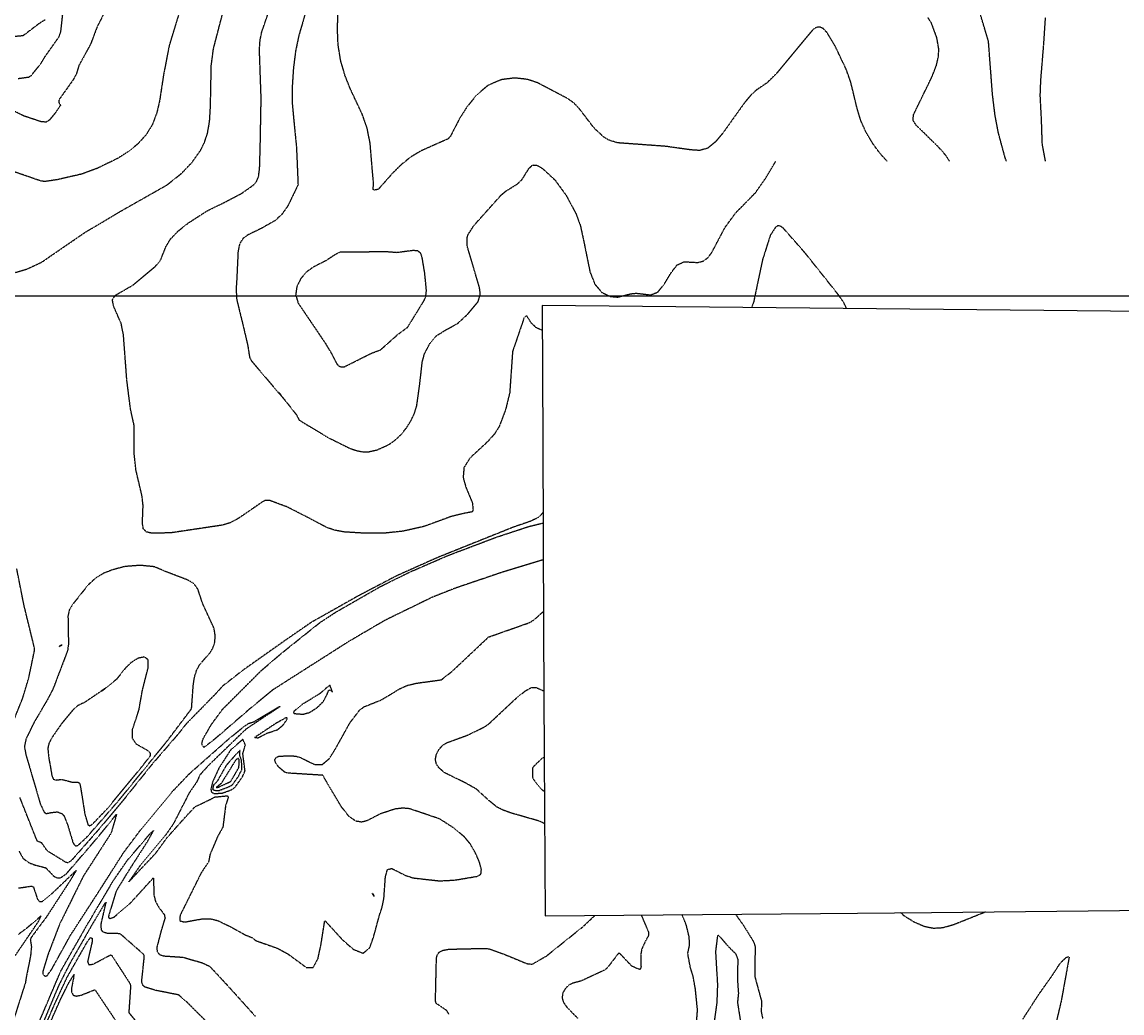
# Model space of a CAD drawing. Header units: feet. Extents: x 2234729 to 2255890, y 588345 to 614924.
# Tile 64 of 88: x 2247917 to 2249263, y 596962 to 598173. Entities that reach past the tile are written whole.
import ezdxf

# ---------------------------------------------------------------- set-up
doc = ezdxf.new("R2010")
doc.units = ezdxf.units.FT
doc.header["$MEASUREMENT"] = 0
doc.linetypes.add('OhDOT_USTN3', pattern=[0.22, 0.165, -0.055])
for name, color, linetype in [('DT_X_Contour_Major', 132, 'OhDOT_USTN3'), ('DT_X_Contour_Minor', 136, 'OhDOT_USTN3'), ('DT_X_Contour_Text', 251, 'Continuous'), ('MacedoniaMunicipalBoundar', 7, 'Continuous')]:
    doc.layers.add(name, color=color, linetype=linetype)
doc.styles.add('L100', font='cceo.shx', dxfattribs={"height": 2})
picture_1 = doc.add_image_def('image1.sid', size_in_pixel=(17786, 6468))

msp = doc.modelspace()

# ---------------------------------------------------------------- linework, layer by layer
at = {"layer": 'DT_X_Contour_Major'}
for points in [[(2248269, 598201.9), (2248255.8, 598156.3), (2248251.9, 598137.7), (2248249.2, 598116.3), (2248247.8, 598094.5), (2248247.6, 598075.7), (2248249.9, 598050.9), (2248252.9, 598020.8), (2248253.7, 598002.9)], [(2247912.7, 598104.1), (2247925.5, 598105.9), (2247928.7, 598107.8), (2247940.2, 598122.1), (2247945.4, 598130.7), (2247962.3, 598154.6), (2247964.8, 598161.4), (2247968.1, 598191.2)], [(2247945.8, 598175.9), (2247938.2, 598171.2), (2247918.4, 598156.2), (2247876.4, 598152.7), (2247870.4, 598153.8), (2247836, 598178.2)], [(2248253.7, 598002.9), (2248254.9, 597974.1), (2248242.2, 597948), (2248235, 597937.9), (2248226.5, 597930.2), (2248210.5, 597921.1), (2248192.7, 597912.4), (2248187.5, 597908.4), (2248183.4, 597902), (2248181.5, 597892.5), (2248179.9, 597858.1), (2248179.1, 597846.7), (2248179.9, 597833.8), (2248187.5, 597802.9), (2248193.4, 597777.6), (2248195.6, 597763.4), (2248198, 597758.8), (2248239.2, 597710.5), (2248252.9, 597693.1), (2248256.2, 597686.7), (2248292.3, 597664.9), (2248317.8, 597652.3), (2248326.8, 597649.2), (2248334, 597647.8), (2248340, 597647.6), (2248351.4, 597650.1), (2248365.8, 597656.6), (2248373.4, 597661.9), (2248380.8, 597668.8), (2248387.4, 597676.9), (2248392.9, 597685.5), (2248397.1, 597694.4), (2248400.1, 597704.1), (2248403.7, 597729.5), (2248406.8, 597757.3), (2248409.5, 597767.4), (2248416.2, 597780.4), (2248423.3, 597789.1), (2248435, 597796.4), (2248450.1, 597804.7), (2248462, 597815.6), (2248475.1, 597831.2), (2248477.9, 597840.1), (2248476.9, 597848.3), (2248461.7, 597899.8), (2248461.6, 597908.8), (2248462.9, 597913.3), (2248469.9, 597924.3), (2248503.5, 597961.8), (2248509.6, 597966.8), (2248522.9, 597975), (2248528.7, 597980.3), (2248537.4, 597994.3), (2248541.9, 597998.4), (2248547.6, 597997.9), (2248553.9, 597994.1), (2248569.1, 597980.1), (2248582.8, 597961.3), (2248594.7, 597939.1), (2248600.2, 597924.4), (2248604.9, 597902.5), (2248611.9, 597867.9), (2248618, 597852.5), (2248626.6, 597842.6), (2248636.5, 597837.8), (2248646, 597836.9), (2248661, 597840.8), (2248668.4, 597841.7), (2248686.1, 597839.6), (2248695, 597843), (2248703, 597853.1), (2248710.7, 597865.9), (2248718.5, 597876.2), (2248727.1, 597880.1), (2248744, 597879.2), (2248750.8, 597881.1), (2248756.4, 597885.3), (2248760.8, 597891.1), (2248777, 597921.8), (2248790, 597939.6), (2248814.6, 597964.7), (2248826.8, 597982.2), (2248839.3, 598002.9)], [(2247998.9, 597191.5), (2248000.2, 597190.7), (2248003.4, 597192.6), (2248021.8, 597211.9), (2248062.4, 597261.1), (2248074.4, 597276.4), (2248074.5, 597279.2), (2248071.7, 597282.2), (2248057.2, 597290.4), (2248052.2, 597297.9), (2248052.6, 597308.8), (2248060.3, 597332.1), (2248064.6, 597356.4), (2248071.4, 597383.1), (2248071.7, 597393.5), (2248066.9, 597397.2), (2248059, 597395.3), (2248050.6, 597390.1), (2248044, 597383.6), (2248032.9, 597369.8), (2248019, 597358.5), (2247998.9, 597344.9)], [(2247998.9, 597344.9), (2247994.1, 597341.6), (2247986, 597337.9), (2247980.8, 597333.7), (2247965.9, 597315.8), (2247953.5, 597297.9), (2247950.2, 597291.4), (2247948.8, 597285.3), (2247950.2, 597272.4), (2247951.6, 597265.4)], [(2247951.6, 597265.4), (2247953.8, 597252), (2247955.5, 597247.9), (2247958.2, 597246.6), (2247966, 597247.4), (2247978.8, 597244.1), (2247985.7, 597244), (2247987.9, 597242.8), (2247989.6, 597233.6), (2247994.1, 597205.2), (2247998, 597192), (2247998.9, 597191.5)], [(2248165.5, 597241.6), (2248172.7, 597245), (2248182.6, 597262.1), (2248183, 597271.7), (2248181.7, 597273.1), (2248178.8, 597271.3), (2248160.8, 597242.3), (2248154.8, 597237.4), (2248157.3, 597237.8), (2248165.5, 597241.6)], [(2248555.8, 597274.2), (2248553.3, 597273.1), (2248541.8, 597262), (2248541.7, 597250), (2248542.9, 597247.3), (2248552.6, 597235.5), (2248556.1, 597232.8)], [(2248151.4, 596943.1), (2248118.8, 596975.4), (2248108.8, 596984), (2248080.4, 596989.6), (2248067.8, 596993.5), (2248065.2, 596995.5), (2248063.7, 597000.2), (2248066.9, 597030.8), (2248066.4, 597033.3), (2248037.3, 597058.8), (2248021.7, 597059.2), (2248016.9, 597060.5), (2248014.5, 597063.2), (2248014, 597070.2), (2248020.2, 597097.2), (2248018.4, 597095.8), (2248004.5, 597072.6), (2247998.9, 597062.8)], [(2247904.7, 597025.7), (2247937.5, 597073.8), (2247940.6, 597080.5), (2247922.8, 597065.3), (2247912.8, 597058)], [(2248674.6, 597081.7), (2248683.7, 597060.4), (2248683.6, 597056.6), (2248680, 597050.2), (2248675.2, 597039.8), (2248674.1, 597033.4), (2248674.4, 597018.1), (2248673.4, 597015.1), (2248670.3, 597015.8), (2248663, 597019.3), (2248648.8, 597034.3), (2248646.9, 597034.9), (2248632.9, 597016.7), (2248629, 597013.9), (2248601.2, 597001), (2248590.7, 596998.2), (2248586.2, 596996), (2248582, 596991.9), (2248578.8, 596986.5), (2248577.8, 596980.6), (2248579.6, 596974.9), (2248583.3, 596969.5), (2248596.8, 596955.6)], [(2247998.9, 597062.8), (2247975.8, 597022.5), (2247961.9, 596995), (2247939.8, 596942.3)]]:
    msp.add_lwpolyline(points, dxfattribs=at)
at = {"layer": 'DT_X_Contour_Minor'}
for points in [[(2247998.9, 598253.7), (2248008.6, 598257.6), (2248024.7, 598267.3), (2248045, 598274.4), (2248060.2, 598296.4), (2248067.9, 598313.1), (2248071.2, 598317.8), (2248074.1, 598319.2), (2248075.9, 598315.6), (2248076.6, 598302.1), (2248074.8, 598293.2), (2248054.7, 598242.2), (2248047.5, 598230), (2248040.3, 598224.1), (2248033.8, 598215.1), (2248009.3, 598167.6), (2248001, 598145.7), (2247998.9, 598141.9)], [(2248113.6, 598197.7), (2248097.3, 598144.2), (2248090.4, 598108.7), (2248085.5, 598076.4), (2248081.9, 598061.3), (2248076.6, 598047.5), (2248068.9, 598035.1), (2248059, 598024.2), (2248047.3, 598014.7), (2248034.3, 598006.4), (2248027.1, 598002.9)], [(2248126.2, 598002.9), (2248135.8, 598016.5), (2248140.4, 598025.8), (2248144.2, 598037.1), (2248146.7, 598051.5), (2248147.8, 598069.2), (2248148.8, 598120.1), (2248151.5, 598140.5), (2248168.2, 598204.6)], [(2248208.2, 598002.9), (2248208.8, 598025.9), (2248209.8, 598079.8), (2248207.7, 598139.6), (2248208.5, 598150.6), (2248210.3, 598160), (2248218.5, 598184.1)], [(2248344.9, 598002.9), (2248343.1, 598025), (2248339.4, 598043.5), (2248333.6, 598060), (2248319.1, 598090.9), (2248312.4, 598107.6), (2248307.1, 598125.8), (2248303.9, 598145.3), (2248303.1, 598165.7), (2248303.9, 598185.2)], [(2249121.4, 598002.9), (2249119.6, 598007.8), (2249111.3, 598038.5), (2249107.4, 598059.7), (2249104.3, 598084.7), (2249099.4, 598149.6), (2249088.3, 598186.7)], [(2248975.5, 598002.9), (2248966.9, 598012.2), (2248958.2, 598024.1), (2248950, 598037.7), (2248943.2, 598052.6), (2248938.6, 598068), (2248930.9, 598099.9), (2248925.2, 598115.7), (2248912, 598143.4), (2248901.7, 598160.5), (2248897.4, 598165), (2248893.2, 598166.9), (2248889, 598166.5), (2248884.9, 598164), (2248875.8, 598153.3), (2248840.2, 598110.3), (2248828.5, 598098.7), (2248816.1, 598090.4), (2248809.1, 598084.2), (2248801.3, 598074.9), (2248774.6, 598037.5), (2248765.2, 598026.4), (2248755.8, 598018.8), (2248746.1, 598016.1), (2248735.2, 598016.8), (2248705, 598021.1), (2248645.9, 598025.4), (2248634.6, 598028.9), (2248629, 598032.4), (2248617.1, 598043.4), (2248598.8, 598067.3), (2248592, 598074.3), (2248584.5, 598079.6), (2248547.7, 598098.9), (2248535.1, 598103), (2248520, 598104.7), (2248503.5, 598102.6), (2248487.3, 598095.7), (2248472.9, 598083.5), (2248461, 598068.6), (2248452.2, 598054.7), (2248441.2, 598033.3), (2248438.2, 598030.2), (2248405.1, 598015.5), (2248392.8, 598008.2), (2248386.3, 598002.9)], [(2249051.8, 598002.9), (2249048, 598009.1), (2249038.8, 598019.7), (2249011.1, 598046.8), (2249007.1, 598052.9), (2249007.7, 598059.8), (2249030.4, 598106.4), (2249035.8, 598120.2), (2249038.3, 598131.5), (2249038.6, 598140.3), (2249036.2, 598154), (2249029.8, 598171.5), (2249025.3, 598178.6)], [(2249169.2, 598002.9), (2249165.1, 598024.8), (2249164.6, 598044.7), (2249163.9, 598060.3), (2249162.7, 598083.1), (2249163.4, 598101.7), (2249166.9, 598144.4), (2249169.2, 598178.8)], [(2247998.9, 598141.9), (2247987, 598120.2), (2247983.6, 598109.2), (2247979.6, 598102.1), (2247962.6, 598078.2), (2247962.2, 598074.9), (2247964.3, 598071.4), (2247958, 598062), (2247950.5, 598052.9), (2247946.9, 598050.8), (2247940.9, 598051.1), (2247919.6, 598058.2), (2247901.3, 598067.3)], [(2247998.9, 597990.4), (2247990.6, 597987.3), (2247959.6, 597980.2), (2247944.8, 597978.1), (2247940, 597978.9), (2247897.6, 597993.5)], [(2248027.1, 598002.9), (2248009.2, 597994.2), (2247998.9, 597990.4)], [(2247998.9, 597918.7), (2248038.3, 597942.1), (2248094.5, 597973.9), (2248111.7, 597987.5), (2248125, 598001.2), (2248126.2, 598002.9)], [(2248553.6, 597796.2), (2248546.5, 597799.3), (2248540.2, 597805.2), (2248534.9, 597813.7), (2248533.7, 597813.8), (2248531.5, 597812), (2248517.3, 597770.5), (2248513.8, 597720.2), (2248508.6, 597698.8), (2248500.9, 597678.7), (2248495.3, 597669.8), (2248487.2, 597660.6), (2248465.2, 597640.2), (2248457.9, 597628.7), (2248456.8, 597616.5), (2248460, 597605), (2248468.2, 597585.2), (2248469, 597576.3), (2248467.7, 597574.3), (2248459.6, 597572.9), (2248441.9, 597568.6), (2248408.8, 597556.5), (2248383.6, 597550.8), (2248361.2, 597548.4), (2248337.5, 597548.2), (2248311.4, 597549.8), (2248299.5, 597552), (2248289.3, 597555.6), (2248270.8, 597565.5), (2248241.6, 597580.4), (2248220.7, 597588.1), (2248215.1, 597588.4), (2248211.8, 597586.9), (2248182.3, 597566.6), (2248172.2, 597561.2), (2248162.9, 597558.2), (2248099.1, 597548.7), (2248076, 597548.3), (2248069.7, 597549.7), (2248065.7, 597553.6), (2248064.6, 597560.8), (2248065.4, 597582), (2248064.1, 597593.9), (2248056.7, 597625.3), (2248054.5, 597645.3), (2248054.6, 597679.4), (2248050, 597700.1), (2248045.5, 597735.8), (2248041.4, 597790.8), (2248038.6, 597804.7), (2248029.2, 597826.1), (2248027.8, 597833.7), (2248031.6, 597839.2), (2248053, 597851.6), (2248080.5, 597874.6), (2248086.7, 597881.9), (2248093.3, 597898.4), (2248098.7, 597907.7), (2248108.4, 597917.7), (2248120.7, 597927.5), (2248143.7, 597942.3), (2248165.7, 597953.1), (2248185.8, 597963.6), (2248200.1, 597973.6), (2248204.3, 597978.4), (2248206.7, 597984.6), (2248207.9, 597994.2), (2248208.2, 598002.9)], [(2248386.3, 598002.9), (2248381.2, 597998.8), (2248371.1, 597988.9), (2248352.9, 597968.5), (2248348.2, 597967.6), (2248346.7, 597968.5), (2248347.3, 597975.3), (2248344.9, 598002.9)], [(2247901.8, 597864.9), (2247923.6, 597871.3), (2247941.5, 597879.7), (2247994.8, 597916.3), (2247998.9, 597918.7)], [(2248925.8, 597823), (2248922.3, 597830.5), (2248915.6, 597840), (2248875.1, 597890.8), (2248848.3, 597921.3), (2248844.5, 597923.8), (2248841.4, 597923.9), (2248838.8, 597922.1), (2248832.5, 597912.4), (2248822.9, 597882.2), (2248812.2, 597831.3), (2248809.8, 597824.2)], [(2248295.2, 597769), (2248302.5, 597755), (2248304.4, 597752.9), (2248307.4, 597751.6), (2248311.5, 597751.8), (2248323.2, 597757.5), (2248343.3, 597767.7), (2248356, 597772.6), (2248377.2, 597791.4), (2248389.1, 597800.2), (2248409.3, 597833.1), (2248411.2, 597837.8), (2248412, 597844.9), (2248409.9, 597866.2), (2248406.8, 597885), (2248405, 597890.4), (2248401.5, 597893.3), (2248395.7, 597893.8), (2248375.6, 597891.2), (2248364.5, 597892.1), (2248306.2, 597891.9), (2248299.6, 597888.3), (2248289.2, 597881.5), (2248273.6, 597873.6), (2248265.4, 597867.7), (2248258.3, 597859.5), (2248253.4, 597849.7), (2248252, 597839.5), (2248255, 597829.6), (2248288.4, 597780.3), (2248295.2, 597769)], [(2248554.6, 597574.3), (2248553.2, 597571.7), (2248547.5, 597566.8), (2248538.3, 597562.5), (2248518.5, 597555.8), (2248475.1, 597538.4), (2248425.2, 597518.4), (2248375.5, 597496.2), (2248328, 597471.4), (2248270.9, 597439.2), (2248238, 597416.5), (2248187.4, 597380.8), (2248162.5, 597361.3), (2248153.6, 597351.5), (2248117.5, 597314.6), (2248108.4, 597302.9), (2248076.4, 597265.9), (2248039.7, 597220.2), (2248011.6, 597186.8), (2247998.9, 597172.3)], [(2248554.8, 597515.8), (2248504.2, 597500.4), (2248446.9, 597481), (2248418.4, 597469.7), (2248361, 597441.7), (2248316.9, 597415.9), (2248273, 597388), (2248224.2, 597356.9), (2248197.8, 597335.3), (2248152.8, 597296.5), (2248139.9, 597286.6), (2248137.7, 597288.8), (2248137.3, 597291.7), (2248138.9, 597297.1), (2248149, 597314.6), (2248162.7, 597333.3), (2248209.6, 597380.1), (2248234.1, 597401.1), (2248281.7, 597439.1), (2248300.8, 597451.7), (2248355.8, 597483.2), (2248390.8, 597500.5), (2248438.3, 597521.1), (2248496.1, 597543), (2248536.6, 597556.4), (2248554.6, 597560.8)], [(2247998.9, 597179.5), (2248035.2, 597221.1), (2248076.8, 597272.2), (2248093.3, 597292.4), (2248122.8, 597331.3), (2248124.7, 597333.9), (2248126.7, 597361.5), (2248128.2, 597372.1), (2248130.9, 597380.8), (2248134.6, 597387.7), (2248147.3, 597402.3), (2248150.7, 597407.7), (2248153, 597414.7), (2248153.7, 597423), (2248152.1, 597432.3), (2248138.2, 597462.4), (2248132.5, 597479.8), (2248127.8, 597486.4), (2248119.7, 597491.2), (2248092.5, 597501.6), (2248079.1, 597507.3), (2248062.1, 597509), (2248043.1, 597507.6), (2248027.6, 597503.4), (2248017.1, 597499.3), (2248006.7, 597493), (2247998.9, 597485.7)], [(2247905, 597314.1), (2247917.9, 597346), (2247925.6, 597371.5), (2247932.4, 597404), (2247932.4, 597408.6), (2247919.8, 597460.1), (2247910.8, 597505.3)], [(2247998.9, 597485.7), (2247997.6, 597484.4), (2247978.7, 597460.6), (2247975.3, 597455), (2247973.5, 597447.5), (2247974.1, 597412.9), (2247973, 597404.8), (2247955.2, 597358), (2247948.4, 597344.9), (2247932.1, 597317.1), (2247922.2, 597297), (2247920.2, 597287.7), (2247922.1, 597277.3), (2247939.7, 597217.4), (2247944.3, 597207.5), (2247946.7, 597205.7), (2247951.8, 597206.7)], [(2247998.9, 597091.3), (2248008.9, 597106.7), (2248041.9, 597158.4), (2248062.9, 597186.4), (2248101.3, 597232.7), (2248122.3, 597254.6), (2248170.5, 597297.2), (2248189.9, 597312.9), (2248194.6, 597315.9), (2248201.2, 597318.1), (2248232.2, 597336.6), (2248232.9, 597336.4), (2248191.3, 597308.9), (2248145.8, 597264.9), (2248134.7, 597252.7), (2248131.4, 597245), (2248121.8, 597230.9), (2248102.1, 597192.5), (2248092.2, 597178.4), (2248061, 597141), (2248048, 597122.3), (2248081.1, 597157.5), (2248094.8, 597176.3), (2248115.9, 597200), (2248129.1, 597214.1), (2248148.5, 597223.4), (2248153, 597225.9), (2248168.6, 597227.4), (2248169.5, 597225.4), (2248166.3, 597215.5), (2248163, 597189.2), (2248156.4, 597177.4), (2248147.2, 597155.5), (2248145.5, 597146.7), (2248136.6, 597133.4), (2248110.6, 597081.3), (2248110.2, 597074.5), (2248116.1, 597073.1), (2248137.7, 597077), (2248147.9, 597077), (2248156.7, 597074.9), (2248172.8, 597067.1), (2248190.7, 597057.2), (2248198.4, 597054.2), (2248203.3, 597050.4), (2248229.8, 597041), (2248242.5, 597034.1), (2248265.1, 597017.5), (2248273.5, 597017.6), (2248279.3, 597028.3), (2248282.9, 597044.9), (2248287.5, 597074), (2248288, 597074.6), (2248309, 597051.6), (2248322.4, 597039.8), (2248334.5, 597035), (2248342.5, 597041.4), (2248347.4, 597055.1), (2248354.5, 597081.4), (2248357.7, 597090.9), (2248359.9, 597101.5), (2248361.8, 597128.4), (2248364.2, 597137.2), (2248369.5, 597138.6), (2248386.2, 597130.1), (2248395.8, 597127), (2248428, 597123.4), (2248446.7, 597124.4), (2248474.8, 597129.1), (2248478.6, 597131.8), (2248479.2, 597137.3), (2248476.7, 597146.6), (2248471.8, 597157.8), (2248465.5, 597168.6), (2248458.6, 597177), (2248446.1, 597187.5), (2248428.1, 597199.1), (2248391.5, 597211.5), (2248383.1, 597212.3), (2248373.9, 597211.2), (2248356.4, 597205.6), (2248339, 597196.8), (2248332.8, 597195.2), (2248325.6, 597196.3), (2248317.2, 597202.2), (2248307.9, 597214), (2248287.8, 597247.9), (2248285.4, 597252.4), (2248242.4, 597255.1), (2248238.8, 597256.1), (2248231.7, 597262.1), (2248228.1, 597266.7), (2248226.4, 597270.9), (2248227.6, 597273.9), (2248230.9, 597275.6), (2248238, 597276.1), (2248251.8, 597276), (2248258.1, 597274), (2248275.6, 597265.5), (2248284.8, 597265.8), (2248293.2, 597272.9), (2248300.6, 597284.6), (2248318.4, 597316.6), (2248330.1, 597331.9), (2248335.4, 597336.1), (2248356.9, 597344.7), (2248379.1, 597358.1), (2248388.2, 597362.2), (2248399.6, 597365), (2248430.3, 597369.2), (2248443.5, 597379.6), (2248488, 597421.5), (2248538.4, 597439.2), (2248544.4, 597443.1), (2248554.7, 597452.5), (2248555.1, 597452.8)], [(2248290.6, 597360.1), (2248281.5, 597352.1), (2248259.3, 597338.6), (2248249.7, 597330.5), (2248249.3, 597328.9), (2248250.6, 597327.9), (2248260.9, 597327.1), (2248268.9, 597329.2), (2248278.8, 597335.5), (2248285.8, 597342.6), (2248290.3, 597350.9), (2248292.5, 597356.5), (2248293.8, 597356.7), (2248297.2, 597353.9), (2248293.9, 597362.4), (2248290.6, 597360.1)], [(2248473.1, 597235.5), (2248459.6, 597243.1), (2248434, 597255.6), (2248427.1, 597261.7), (2248424.1, 597266.2), (2248422.9, 597271.7), (2248424.1, 597278), (2248427.4, 597284.2), (2248432, 597289.3), (2248437.4, 597292.5), (2248462.9, 597301.8), (2248482.5, 597311.4), (2248488.3, 597315.3), (2248522.1, 597346.9), (2248532.9, 597355.6), (2248540.3, 597359.7), (2248545.6, 597359.9), (2248555.5, 597355.6)], [(2248207.3, 597299), (2248216.9, 597303.9), (2248229.7, 597308.1), (2248236.6, 597313.8), (2248241.2, 597320.4), (2248241.7, 597322.5), (2248240.2, 597322.8), (2248227.8, 597315.9), (2248201.6, 597298.5), (2248206, 597298.4), (2248207.3, 597299)], [(2248173, 597234.5), (2248177.6, 597237.5), (2248186.8, 597250.4), (2248190.1, 597257.7), (2248187.4, 597278.9), (2248190.5, 597289.6), (2248187.4, 597296.3), (2248172.5, 597283.5), (2248158.2, 597261.3), (2248150.4, 597244.4), (2248148.3, 597235.4), (2248149, 597231.8), (2248152.5, 597230), (2248162.6, 597230.8), (2248173, 597234.5)], [(2248169.2, 597238), (2248174.5, 597240.7), (2248182, 597251), (2248186.3, 597259.6), (2248185.8, 597270.8), (2248183.6, 597277), (2248184, 597282.9), (2248179, 597278), (2248167.1, 597264.6), (2248155.6, 597244.4), (2248151.6, 597240.6), (2248150.4, 597235.6), (2248152, 597234.2), (2248157.8, 597233.7), (2248169.2, 597238)], [(2247998.9, 597172.3), (2247977.5, 597148), (2247973.3, 597145.4), (2247970.9, 597146), (2247948.1, 597160.1), (2247941.6, 597169.6), (2247936, 597172), (2247930.7, 597185), (2247914.7, 597225.4)], [(2248556.4, 597193.3), (2248549.7, 597196.5), (2248515.5, 597206.3), (2248505.6, 597209.9), (2248498.4, 597213.5), (2248488.6, 597221.4), (2248473.1, 597235.5)], [(2247951.8, 597206.7), (2247960.5, 597207.8), (2247966.2, 597205.6), (2247968.7, 597202.7), (2247972.7, 597192.9), (2247979.6, 597170.2), (2247981.3, 597167.3), (2247983.2, 597166.1), (2247985.6, 597166.7), (2247996.5, 597176.7), (2247998.9, 597179.5)], [(2247998.9, 597163.8), (2248011.2, 597178.1), (2248033, 597205), (2248026.3, 597181.9), (2247998.9, 597139.4)], [(2247998.9, 597072.8), (2248029.3, 597124.1), (2248046.5, 597149), (2248074.1, 597181.2), (2248078, 597184.8), (2248070.6, 597171.5), (2248047.6, 597135.7), (2248032.6, 597111.2), (2248023.6, 597082.3), (2248023, 597078.8), (2248024.8, 597077.4), (2248029.7, 597079.1), (2248049, 597095.3), (2248078, 597127.1), (2248078.7, 597105.5), (2248080.7, 597097.9), (2248084.2, 597091.7), (2248091.3, 597082.2), (2248092.2, 597078), (2248087.4, 597062.1), (2248082.2, 597042.3), (2248082.5, 597037.3), (2248085.1, 597033.6), (2248090.4, 597031.7), (2248114, 597030.1), (2248137.7, 597023.3), (2248146.9, 597018.9), (2248167.7, 596996.6), (2248202.4, 596958.2)], [(2247913.7, 597159.5), (2247918.4, 597151.1), (2247925.4, 597145.7), (2247933.2, 597142.8), (2247946.2, 597139.5), (2247956, 597129.3), (2247960.3, 597126.9), (2247964.4, 597127.1), (2247971.5, 597132), (2247998.9, 597163.8)], [(2247913.1, 597114.7), (2247929, 597117), (2247931.2, 597116), (2247936.2, 597101.1), (2247939, 597098), (2247942.8, 597098.5), (2247953, 597107), (2247981.3, 597134), (2247983.7, 597136.2), (2247975.9, 597123.3), (2247946.9, 597078.9), (2247928.3, 597053.9), (2247927.4, 597051.7), (2247928.8, 597043), (2247927.7, 597031.5), (2247922.6, 597006.4), (2247921.4, 596998.8), (2247903.4, 596942.6)], [(2247998.9, 597139.4), (2247992.3, 597129.2), (2247963.3, 597070.6), (2247948.8, 597032.8), (2247942.8, 597012.9), (2247942.6, 597009.7), (2247944.7, 597007.4), (2247946.2, 597007), (2247948, 597007.5), (2247953.7, 597015.5), (2247976.6, 597056.9), (2247998.9, 597091.3)], [(2248439.5, 596960.4), (2248436.8, 596964.8), (2248424, 596973.6), (2248423, 596976.7), (2248424.2, 597029), (2248425.4, 597033.2), (2248427.6, 597036.3), (2248431.9, 597038.5), (2248439.5, 597039.9), (2248482.7, 597040.9), (2248488.8, 597040.3), (2248506.2, 597034.1), (2248534.7, 597022.3), (2248541.3, 597021.5), (2248558.9, 597031.7), (2248603.3, 597067.3), (2248618, 597081.1)], [(2248741.6, 596939.7), (2248743.5, 596965.7), (2248740.9, 596991.5), (2248737.9, 597008), (2248734.9, 597017), (2248731.6, 597034.6), (2248733.7, 597044.4), (2248733.4, 597054.5), (2248729.7, 597069.8), (2248724.5, 597082.1)], [(2248789.9, 597082.7), (2248799.2, 597069.8), (2248812.5, 597048.2), (2248813.9, 597042.9), (2248813.6, 597006.2), (2248821.8, 596976.2), (2248821.4, 596963.2), (2248823.2, 596955.3)], [(2248991.9, 597084.6), (2248995.4, 597081.3), (2249008.3, 597073.3), (2249020.9, 597067.9), (2249032.2, 597065.6), (2249043.5, 597066.3), (2249056.6, 597070), (2249095.8, 597085.6)], [(2247939, 596952.5), (2247964.7, 597013), (2247995.6, 597067.2), (2247998.9, 597072.8)], [(2247933.3, 596917.1), (2247956.5, 596971.1), (2247972.7, 597006), (2247997.4, 597049.3), (2247998.9, 597051.2)], [(2247998.9, 597051.2), (2248001.2, 597054), (2248003, 597053.3), (2248002.9, 597048.3), (2247998.9, 597031)], [(2248763.3, 596944.5), (2248767.5, 596974.2), (2248768.3, 596996.6), (2248766.7, 597023.3), (2248765.9, 597037), (2248768.3, 597056.3), (2248769.1, 597057.2), (2248779, 597045.6), (2248790.2, 597034.1), (2248792.7, 597027.5), (2248792.4, 597001.4), (2248793.5, 596986.1), (2248792.4, 596974.8), (2248796, 596951.7)], [(2247998.9, 597031), (2247997.5, 597024.8), (2247998.9, 597020.9)], [(2247998.9, 597020.9), (2248004.5, 597021.7), (2248025.5, 597032.9), (2248027, 597032.3), (2248049.2, 596998.1), (2248050.1, 596995.1), (2248047.9, 596962.4), (2248066.1, 596940.4)], [(2249141.6, 596954.7), (2249161, 596984.7), (2249177.8, 597008.4), (2249187.5, 597023.3), (2249194.4, 597029.8), (2249196.9, 597030.8), (2249198, 597029.9), (2249196, 597018.9), (2249188.3, 596976.4), (2249180, 596941.6)], [(2247939.6, 596922.2), (2247963.6, 596976.7), (2247974.2, 596998.2), (2247981.1, 597009.1), (2247978, 596992.8), (2247978, 596987.2), (2247979.8, 596983.8), (2247983.6, 596982.6), (2247989.3, 596983.6), (2247998.9, 596987.4)], [(2247998.9, 596987.4), (2248006.4, 596990.4), (2248032.9, 596951)]]:
    msp.add_lwpolyline(points, dxfattribs=at)
at = {"layer": 'MacedoniaMunicipalBoundar'}
msp.add_lwpolyline([(2249330.7, 597818.9), (2248553.5, 597826.8), (2248554.2, 597661), (2248555.2, 597429.2), (2248555.8, 597276.4), (2248557.3, 597080.6), (2248893.8, 597083.7), (2249029.8, 597084.9), (2249336.3, 597087.8)], dxfattribs=at)

# ---------------------------------------------------------------- texts
at = {"layer": 'DT_X_Contour_Text', "linetype": 'Continuous', "lineweight": -3, "char_height": 2, "width": 3.824, "attachment_point": 5, "style": 'L100', "bg_fill": 1, "box_fill_scale": 1, "bg_fill_color": 9, "bg_fill_transparency": 0}
for s, insert, rotation in [('1140', (2248232.2, 597719.1, 680), 312.7055), ('1140', (2247964.5, 597410.9, 680), 29.9052), ('1140', (2248016.5, 597356.8, 680), 36.3599), ('1120', (2248346.9, 597106.4, 680), 299.9052)]:
    msp.add_mtext(s, dxfattribs=dict(at, insert=insert, rotation=rotation))

# ---------------------------------------------------------------- pictures from other files: only their frames are drawn
image = msp.add_image(picture_1, insert=(2243173.4, 594670.7), size_in_units=(8711.4, 3167.9), dxfattribs=dict(fade=50))
image.dxf.flags = 7

doc.saveas('drawing.dxf')
